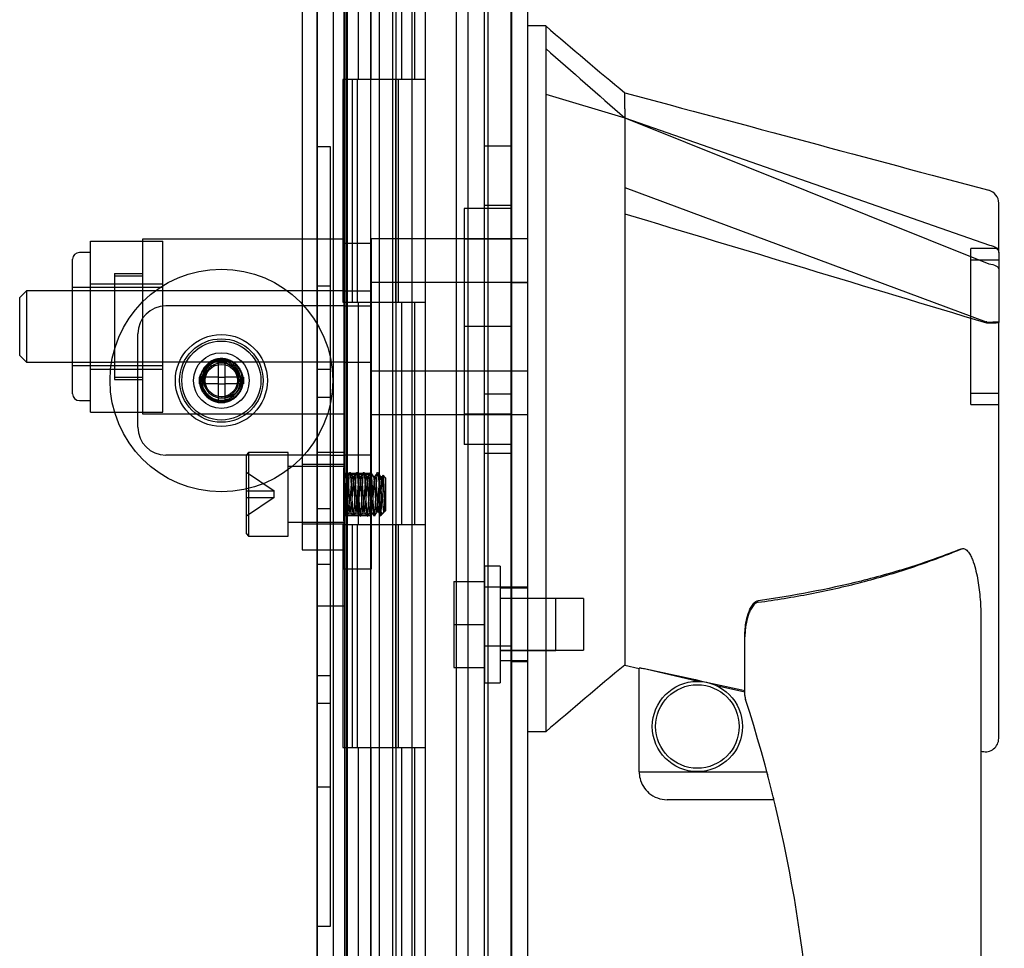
# Model space of a CAD drawing. Header units: inches. Extents: x 1 to 240, y -1 to 159.
# Tile 18 of 111: x 20.78 to 25.21, y 72.14 to 76.31. Entities that reach past the tile are written whole.
import ezdxf
from ezdxf.enums import TextEntityAlignment as Align
from ezdxf.lldxf.tags import DXFTag

# ---------------------------------------------------------------- set-up
doc = ezdxf.new("R2010")
doc.units = ezdxf.units.IN
doc.header["$MEASUREMENT"] = 0
for name, color, linetype in [('COM43543', 7, 'Continuous'), ('COM56175', 7, 'Continuous'), ('COM70219', 7, 'Continuous'), ('COM70657-14', 7, 'Continuous'), ('COM70658-8', 7, 'Continuous'), ('COM70662-32C', 7, 'Continuous'), ('Default', 7, 'Continuous'), ('HAN13060', 7, 'Continuous'), ('HAN13060_NUT', 7, 'Continuous'), ('HAN13060_SCREW', 7, 'Continuous'), ('HAN_NUT', 7, 'Continuous'), ('HNG10620-32B', 7, 'Continuous'), ('HNG10620-32P', 7, 'Continuous'), ('PKT99', 7, 'Continuous'), ('ROL87452', 7, 'Continuous'), ('SCS86713', 7, 'Continuous'), ('SCS86714', 7, 'Continuous'), ('SPC87323', 7, 'Continuous')]:
    doc.layers.add(name, color=color, linetype=linetype)
doc.styles.add('SEACAD_Times_New_Roman', font='times.ttf')
tags = doc.linetypes.add('HIDDEN2', pattern=[0.1875, 0.125, -0.0625]).pattern_tags.tags
tags[6:7] = [DXFTag(74, 4), DXFTag(75, 0), DXFTag(340, '0'), DXFTag(46, 0.0), DXFTag(50, 0.0), DXFTag(44, 0.0), DXFTag(45, 0.0)]
tags[4:5] = [DXFTag(74, 4), DXFTag(75, 0), DXFTag(340, '0'), DXFTag(46, 0.0), DXFTag(50, 0.0), DXFTag(44, 0.0), DXFTag(45, 0.0)]
doc.dimstyles.new('HAMMOND_(STH_-_240x160)', dxfattribs={"dimtxt": 1, "dimasz": 1.25, "dimexe": 0.5, "dimexo": 0.5, "dimgap": 0.25, "dimtad": 0, "dimtih": 1, "dimtoh": 1, "dimzin": 0, "dimdsep": 46, "dimtxsty": 'SEACAD_Times_New_Roman', "dimblk1": '_SE_FILLED', "dimblk2": '_SE_FILLED', "dimsah": 1, "dimcen": 0.5, "dimadec": 0, "dimazin": 0, "dimtfac": 0.8, "dimtofl": 0, "dimtmove": 0, "dimatfit": 3, "dimfxl": 1, "dimtolj": 1, "dimtzin": 0, "dimarcsym": 0})

# ---------------------------------------------------------------- blocks, each defined once
blk = doc.blocks.new('SE5')
at = {"layer": 'COM43543', "color": 7, "linetype": 'HIDDEN2'}
for p, q in [((22.1207, 103.9067), (22.1207, 68.1693)), ((22.7987, 102.7191), (22.7987, 69.3569)), ((22.8707, 102.7191), (22.8707, 69.3569))]:
    blk.add_line(p, q, dxfattribs=at)
at = {"layer": 'COM43543', "color": 7, "linetype": 'Continuous'}
blk.add_line((22.1927, 103.9067), (22.1927, 68.1693), dxfattribs=at)
at = {"layer": 'COM56175', "color": 7, "linetype": 'HIDDEN2'}
for p, q in [((22.3658, 75.3025), (22.2408, 75.3025)), ((22.3658, 75.088), (22.2408, 75.088)), ((22.1808, 75.0215), (21.4408, 75.0215)), ((22.2408, 75.0215), (22.1808, 75.0215)), ((22.2408, 75.0215), (22.3658, 75.0215)), ((22.3658, 74.4247), (22.3658, 75.005)), ((21.3158, 74.4765), (21.3158, 74.8965)), ((22.3658, 73.8407), (22.3658, 74.4247)), ((22.1808, 74.3515), (21.4408, 74.3515)), ((22.1808, 74.3515), (22.2408, 74.3515)), ((22.3658, 74.3515), (22.2408, 74.3515)), ((22.2408, 74.0563), (22.2408, 74.2951)), ((22.2408, 74.2707), (22.3658, 74.2707)), ((22.3658, 74.2637), (22.2408, 74.2637)), ((22.2408, 74.0877), (22.3658, 74.0877)), ((22.2408, 74.0807), (22.3658, 74.0807)), ((22.2408, 73.8407), (22.2408, 73.9262)), ((22.2408, 73.8407), (22.3658, 73.8407))]:
    blk.add_line(p, q, dxfattribs=at)
blk.add_circle((21.6908, 74.6865), 0.095, dxfattribs=at)
for centre, radius, start, end in [((21.4408, 74.8965), 0.125, 90, 180), ((21.6908, 74.6865), 0.088, 0, 290.778), ((21.6908, 74.6865), 0.088, 300.4016, 0), ((21.4408, 74.4765), 0.125, 180, 270)]:
    blk.add_arc(centre, radius, start, end, dxfattribs=at)
at = {"layer": 'COM70219', "color": 7, "linetype": 'HIDDEN2'}
for p, q in [((22.7458, 102.473), (22.7458, 69.603)), ((22.9918, 102.473), (22.9918, 69.603)), ((22.9938, 102.473), (22.9938, 69.603)), ((22.9948, 102.473), (22.9948, 69.603))]:
    blk.add_line(p, q, dxfattribs=at)
at = {"layer": 'COM70657-14', "color": 7, "linetype": 'HIDDEN2'}
for p, q in [((22.9958, 69.052), (22.9958, 103.024)), ((22.2558, 102.735), (22.2558, 69.341)), ((22.4738, 102.038), (22.4738, 70.038)), ((22.9958, 75.1275), (23.0678, 75.1275)), ((22.9958, 74.7305), (23.0678, 74.7305)), ((23.0678, 73.758), (22.9958, 73.758)), ((22.9958, 73.424), (23.0678, 73.424))]:
    blk.add_line(p, q, dxfattribs=at)
at = {"layer": 'COM70657-14', "color": 7, "linetype": 'Continuous'}
blk.add_line((23.0678, 69.052), (23.0678, 103.024), dxfattribs=at)
at = {"layer": 'COM70658-8', "color": 7, "linetype": 'HIDDEN2'}
for p, q in [((22.0533, 100.3952), (22.0533, 73.9262)), ((22.2408, 100.0245), (22.2408, 74.2951)), ((22.2408, 74.3087), (22.0533, 74.3087)), ((22.0533, 74.0437), (22.2408, 74.0437)), ((22.2408, 74.0563), (22.2408, 73.9262)), ((22.0533, 73.9262), (22.2408, 73.9262))]:
    blk.add_line(p, q, dxfattribs=at)
at = {"layer": 'COM70662-32C', "color": 7, "linetype": 'HIDDEN2'}
for p, q in [((22.4, 102.038), (22.4, 70.038)), ((22.46, 102.038), (22.46, 70.038)), ((22.8878, 102.038), (22.8878, 70.038)), ((22.5017, 76.038), (22.5017, 77.038)), ((22.5594, 76.038), (22.5594, 77.038)), ((22.3602, 76.038), (22.3602, 75.038)), ((22.4732, 76.038), (22.4732, 75.038)), ((22.4855, 76.038), (22.4855, 75.038)), ((22.5477, 75.038), (22.5477, 76.038)), ((22.5017, 74.038), (22.5017, 75.038)), ((22.5594, 74.038), (22.5594, 75.038)), ((22.3602, 74.038), (22.3602, 73.038)), ((22.4732, 74.038), (22.4732, 73.038)), ((22.4855, 74.038), (22.4855, 73.038)), ((22.5477, 73.038), (22.5477, 74.038)), ((22.5017, 72.038), (22.5017, 73.038)), ((22.5594, 72.038), (22.5594, 73.038))]:
    blk.add_line(p, q, dxfattribs=at)
at = {"layer": 'COM70662-32C', "color": 7, "linetype": 'Continuous'}
for p, q in [((22.3002, 76.038), (22.3002, 75.038)), ((22.6077, 76.038), (22.3453, 76.038)), ((22.6077, 75.038), (22.6077, 76.038)), ((22.3453, 75.038), (22.6077, 75.038)), ((22.3002, 74.038), (22.3002, 73.038)), ((22.6077, 74.038), (22.3453, 74.038)), ((22.6077, 73.038), (22.6077, 74.038)), ((22.3453, 73.038), (22.6077, 73.038))]:
    blk.add_line(p, q, dxfattribs=at)
at = {"layer": 'HAN13060', "color": 7, "linetype": 'Continuous'}
for p, q in [((23.1478, 76.279), (23.0678, 76.279)), ((23.1478, 76.279), (23.1478, 76.1177)), ((23.1478, 76.1177), (23.1478, 76.0311)), ((23.1478, 76.0311), (23.1478, 75.9722)), ((23.1478, 75.9722), (23.5028, 75.8668)), ((23.1478, 75.9722), (23.1478, 73.5408)), ((23.5028, 75.9067), (23.5028, 75.979)), ((23.5028, 75.9067), (23.5028, 75.881)), ((23.5028, 75.881), (23.5028, 75.8668)), ((23.5028, 75.8668), (23.5028, 75.4354)), ((23.5028, 75.8668), (25.1408, 75.2951)), ((25.1828, 75.2608), (25.1828, 75.4829)), ((23.5028, 75.4354), (23.5028, 73.9377)), ((25.1828, 75.2608), (25.1828, 74.9478)), ((25.1275, 74.9457), (25.1291, 74.9454)), ((25.1828, 73.0794), (25.1828, 74.9478)), ((23.5028, 73.9377), (23.5028, 73.6681)), ((23.5028, 73.6681), (23.5028, 73.4557)), ((25.1028, 73.6181), (25.1028, 70.9462)), ((23.1478, 73.5408), (23.1478, 73.2563)), ((24.0428, 73.2727), (24.0428, 73.5466)), ((23.5028, 73.4557), (23.5028, 73.4287)), ((23.5028, 73.4287), (23.5028, 73.4108)), ((23.5028, 73.4108), (23.5028, 73.409)), ((23.5028, 73.409), (23.5678, 73.3933)), ((23.5678, 72.929), (23.5678, 73.3952)), ((23.1478, 73.2563), (23.1478, 73.109)), ((23.1478, 73.109), (23.0678, 73.109)), ((25.1028, 73.0225), (25.1087, 73.0211)), ((23.5678, 72.929), (24.1414, 72.929)), ((24.1732, 72.804), (23.6928, 72.804))]:
    blk.add_line(p, q, dxfattribs=at)
at = {"layer": 'HAN13060', "color": 7, "linetype": 'HIDDEN2'}
for p, q in [((23.5028, 75.8668), (25.1382, 75.2111)), ((23.5028, 75.5532), (25.1267, 74.9498)), ((22.3658, 75.1286), (22.3658, 75.3245)), ((22.3658, 75.3245), (23.0678, 75.3245)), ((25.0578, 74.579), (25.0578, 75.279)), ((25.1828, 75.279), (25.0578, 75.279)), ((25.0578, 75.228), (25.1828, 75.228)), ((22.3658, 75.005), (22.3658, 75.1286)), ((22.3658, 75.1286), (23.0678, 75.1286)), ((20.8148, 75.089), (20.7848, 75.059)), ((20.8148, 75.089), (20.8148, 74.769)), ((21.2108, 75.089), (20.8148, 75.089)), ((22.2408, 75.089), (22.3658, 75.089)), ((20.7848, 74.799), (20.7848, 75.059)), ((25.1287, 74.9495), (25.1267, 74.9498)), ((20.7848, 74.799), (20.8148, 74.769)), ((20.8148, 74.769), (21.2108, 74.769)), ((22.2408, 74.769), (22.3658, 74.769)), ((22.3658, 74.7294), (23.0678, 74.7294)), ((25.0578, 74.63), (25.1828, 74.63)), ((25.0578, 74.579), (25.1828, 74.579)), ((22.3658, 74.5335), (23.0678, 74.5335)), ((23.0678, 73.7535), (22.9428, 73.7535)), ((23.1928, 73.7075), (22.9428, 73.7075)), ((23.1928, 73.4745), (23.1928, 73.7075)), ((22.9428, 73.4745), (23.1928, 73.4745)), ((22.9428, 73.4285), (23.0678, 73.4285)), ((23.8324, 73.3353), (23.5978, 73.3901)), ((24.0428, 73.2865), (23.9156, 73.3159)), ((25.1024, 73.0226), (25.1028, 73.0225))]:
    blk.add_line(p, q, dxfattribs=at)
at = {"layer": 'HAN13060', "color": 7, "linetype": 'Continuous'}
for radius in [0.2025, 0.1875]:
    blk.add_circle((23.8292, 73.1328), radius, dxfattribs=at)
for centre, radius, start, end in [((39.5319, 95.3071), 25.1098, 229.27007, 230.33062), ((323.8576, 1193.8974), 1157.564, 254.9613031, 255.0451345), ((25.1228, 75.4829), 0.06, 0, 74.5788), ((54.7878, 36.0284), 48.7448, 129.927, 130.47332), ((24.1028, 73.2727), 0.06, 180, 197.895), ((17.939, 71.2824), 6.4172, 342.98984, 17.89499), ((23.6928, 72.929), 0.125, 180, 193.8865), ((23.6928, 72.929), 0.125, 193.8865, 229.4642), ((23.6928, 72.929), 0.125, 229.4642, 270)]:
    blk.add_arc(centre, radius, start, end, dxfattribs=at)
at = {"layer": 'HAN13060', "color": 7, "linetype": 'HIDDEN2'}
for centre, radius, start, end in [((25.1228, 75.4829), 0.06, 359.9815, 359.9998), ((25.1383, 75.31), 0.361, 268.4768, 277.0935)]:
    blk.add_arc(centre, radius, start, end, dxfattribs=at)
at = {"layer": 'HAN13060', "color": 7, "linetype": 'Continuous'}
blk.add_ellipse((25.1228, 73.0794), major_axis=(-0.06, 0), ratio=0.999979, start_param=1.333204, end_param=3.141717, dxfattribs=at)
at = {"layer": 'HAN13060', "color": 7, "linetype": 'HIDDEN2'}
blk.add_ellipse((25.1228, 73.0794), major_axis=(-0.06, 0), ratio=0.999979, start_param=3.141717, end_param=3.145677, dxfattribs=at)
blk.add_open_spline([(23.1478, 76.1771), (23.2662, 76.0737), (23.3845, 75.9702), (23.5028, 75.8668)], degree=3, dxfattribs=at)
at = {"layer": 'HAN13060', "color": 7, "linetype": 'Continuous'}
for points in [[(23.5028, 75.4355), (24.0444, 75.2722), (24.586, 75.1089), (25.1275, 74.9457)], [(23.5978, 73.3919), (23.7462, 73.3596), (23.8946, 73.327), (24.0428, 73.2942)]]:
    blk.add_open_spline(points, degree=3, dxfattribs=at)
for points, knots in [([(25.1408, 75.2951), (25.1529, 75.2928), (25.1637, 75.2882), (25.1787, 75.2759), (25.1828, 75.2684), (25.1828, 75.2608)], [0, 0, 0, 0, 0.5, 0.5, 1, 1, 1, 1]), ([(25.1291, 74.9452), (25.1365, 74.9455), (25.1435, 74.9455), (25.1567, 74.9458), (25.1625, 74.946), (25.1699, 74.9463), (25.1721, 74.9464), (25.1759, 74.9467), (25.1775, 74.9468), (25.1802, 74.9471), (25.1812, 74.9472), (25.1825, 74.9475), (25.1828, 74.9477), (25.1828, 74.9478)], [0, 0, 0, 0, 0.25, 0.25, 0.5, 0.5, 0.625, 0.625, 0.75, 0.75, 0.875, 0.875, 1, 1, 1, 1]), ([(25.0128, 73.9299), (24.9399, 73.9008), (24.8661, 73.8743), (24.7166, 73.8264), (24.6409, 73.805), (24.4125, 73.7481), (24.2583, 73.7196), (24.1028, 73.6979)], [0, 0, 0, 0, 0.25, 0.25, 0.5, 0.5, 1, 1, 1, 1]), ([(25.0128, 73.9299), (25.0146, 73.9306), (25.0164, 73.9311), (25.0202, 73.9316), (25.0221, 73.9317), (25.0277, 73.931), (25.0313, 73.9295), (25.0375, 73.9256), (25.0403, 73.9231), (25.0453, 73.9178), (25.0476, 73.9149), (25.0538, 73.9058), (25.0572, 73.8994), (25.0633, 73.8863), (25.066, 73.8795), (25.0733, 73.8591), (25.0772, 73.8451), (25.084, 73.8171), (25.0868, 73.803), (25.094, 73.7607), (25.0973, 73.7323), (25.1017, 73.6753), (25.1028, 73.6468), (25.1028, 73.6181)], [0, 0, 0, 0, 0.015625, 0.015625, 0.03125, 0.03125, 0.0625, 0.0625, 0.09375, 0.09375, 0.125, 0.125, 0.1875, 0.1875, 0.25, 0.25, 0.375, 0.375, 0.5, 0.5, 0.75, 0.75, 1, 1, 1, 1]), ([(24.0428, 73.5466), (24.0428, 73.5534), (24.0431, 73.5602), (24.0442, 73.574), (24.0449, 73.5809), (24.0477, 73.6016), (24.0505, 73.6154), (24.0583, 73.6426), (24.0633, 73.6563), (24.0741, 73.6754), (24.0782, 73.6814), (24.0859, 73.6894), (24.0888, 73.6919), (24.0953, 73.6959), (24.099, 73.6974), (24.1028, 73.6979)], [0, 0, 0, 0, 0.125, 0.125, 0.25, 0.25, 0.5, 0.5, 0.75, 0.75, 0.875, 0.875, 0.9375, 0.9375, 1, 1, 1, 1]), ([(23.5678, 73.3952), (23.5678, 73.3955), (23.5686, 73.3956), (23.5717, 73.3957), (23.5739, 73.3956), (23.5823, 73.3947), (23.5901, 73.3935), (23.5978, 73.3919)], [0, 0, 0, 0, 0.25, 0.25, 0.5, 0.5, 1, 1, 1, 1])]:
    blk.add_open_spline(points, degree=3, knots=knots, dxfattribs=at)
at = {"layer": 'HAN13060', "color": 7, "linetype": 'HIDDEN2'}
for points, knots in [([(25.1382, 75.2111), (25.1509, 75.2097), (25.1624, 75.2064), (25.1784, 75.1974), (25.1828, 75.1917), (25.1828, 75.186)], [0, 0, 0, 0, 0.5, 0.5, 1, 1, 1, 1]), ([(24.1028, 73.6908), (24.1808, 73.7014), (24.2585, 73.7139), (24.413, 73.7436), (24.49, 73.7608), (24.6423, 73.8002), (24.7176, 73.8225), (24.8665, 73.8721), (24.94, 73.8995), (25.0128, 73.9292)], [0, 0, 0, 0, 0.25, 0.25, 0.5, 0.5, 0.75, 0.75, 1, 1, 1, 1]), ([(24.1028, 73.6908), (24.0989, 73.6903), (24.0953, 73.6887), (24.0887, 73.6847), (24.0858, 73.6822), (24.0779, 73.674), (24.0738, 73.6678), (24.0666, 73.6548), (24.0636, 73.6481), (24.0583, 73.6346), (24.0561, 73.6278), (24.0503, 73.607), (24.0475, 73.5928), (24.0447, 73.5716), (24.044, 73.5645), (24.0431, 73.5503), (24.0428, 73.5432), (24.0428, 73.5362)], [0, 0, 0, 0, 0.0625, 0.0625, 0.125, 0.125, 0.25, 0.25, 0.375, 0.375, 0.5, 0.5, 0.75, 0.75, 0.875, 0.875, 1, 1, 1, 1]), ([(23.5978, 73.3901), (23.594, 73.391), (23.5901, 73.3918), (23.5829, 73.3932), (23.5795, 73.3937), (23.5712, 73.3947), (23.5678, 73.3947), (23.5678, 73.3942)], [0, 0, 0, 0, 0.25, 0.25, 0.5, 0.5, 1, 1, 1, 1]), ([(24.1492, 72.899), (24.1482, 72.9029), (24.1472, 72.9067), (24.1453, 72.9139), (24.1445, 72.9172), (24.1423, 72.9256), (24.1414, 72.929), (24.1414, 72.929)], [0, 0, 0, 0, 0.25, 0.25, 0.5, 0.5, 1, 1, 1, 1]), ([(24.1732, 72.804), (24.1732, 72.804), (24.173, 72.8048), (24.1723, 72.8079), (24.1717, 72.8101), (24.1696, 72.8185), (24.1677, 72.8262), (24.1658, 72.834)], [0, 0, 0, 0, 0.25, 0.25, 0.5, 0.5, 1, 1, 1, 1])]:
    blk.add_open_spline(points, degree=3, knots=knots, dxfattribs=at)
at = {"layer": 'HAN13060_NUT', "color": 7, "linetype": 'HIDDEN2'}
for p, q in [((21.1028, 75.3129), (21.4278, 75.3129)), ((21.1028, 75.2169), (21.1028, 75.3129)), ((21.4278, 75.121), (21.4278, 75.3129)), ((21.1028, 75.2615), (21.0528, 75.2615)), ((21.0228, 74.6265), (21.0228, 75.2315)), ((21.1028, 75.121), (21.1028, 75.2169)), ((21.4278, 75.104), (21.0228, 75.104)), ((21.1028, 75.121), (21.4278, 75.121)), ((21.1028, 74.929), (21.1028, 75.121)), ((21.4278, 74.737), (21.4278, 75.121)), ((21.1028, 74.737), (21.1028, 74.929)), ((21.0228, 74.754), (21.4278, 74.754)), ((21.1028, 74.737), (21.4278, 74.737)), ((21.1028, 74.641), (21.1028, 74.737)), ((21.4278, 74.5451), (21.4278, 74.737)), ((21.1028, 74.5451), (21.1028, 74.641)), ((21.0528, 74.5965), (21.1028, 74.5965)), ((21.1028, 74.5451), (21.4278, 74.5451))]:
    blk.add_line(p, q, dxfattribs=at)
for centre, start, end in [((21.0528, 75.2315), 90, 180), ((21.0528, 74.6265), 180, 270)]:
    blk.add_arc(centre, 0.03, start, end, dxfattribs=at)
at = {"layer": 'HAN13060_SCREW', "color": 7, "linetype": 'HIDDEN2'}
for p, q in [((22.8728, 73.8535), (22.8728, 73.3285)), ((22.9428, 73.8535), (22.8728, 73.8535)), ((22.9428, 73.8535), (22.9428, 73.3285)), ((22.7358, 73.7835), (22.8728, 73.7835)), ((22.7358, 73.7835), (22.7358, 73.591)), ((23.3178, 73.707), (22.9428, 73.707)), ((23.3178, 73.707), (23.3178, 73.475)), ((22.7358, 73.591), (22.8728, 73.591)), ((22.7358, 73.591), (22.7358, 73.3985)), ((22.9428, 73.475), (23.3178, 73.475)), ((22.7358, 73.3985), (22.8728, 73.3985)), ((22.8728, 73.3285), (22.9428, 73.3285))]:
    blk.add_line(p, q, dxfattribs=at)
at = {"layer": 'HAN_NUT', "color": 7, "linetype": 'HIDDEN2'}
for p, q in [((22.7808, 75.459), (22.7808, 74.929)), ((22.9958, 75.459), (22.7808, 75.459)), ((22.9958, 75.3215), (22.7808, 75.3215)), ((22.7808, 74.929), (22.7808, 74.399)), ((22.9958, 74.929), (22.7808, 74.929)), ((22.7808, 74.5365), (22.9958, 74.5365)), ((22.9958, 74.399), (22.7808, 74.399))]:
    blk.add_line(p, q, dxfattribs=at)
at = {"layer": 'HNG10620-32B', "color": 7, "linetype": 'HIDDEN2'}
for p, q in [((22.2527, 70.038), (22.2527, 102.038)), ((22.3071, 76.038), (22.3071, 77.038)), ((22.3644, 76.038), (22.3644, 77.038)), ((22.5477, 76.038), (22.5477, 77.038)), ((22.3071, 74.038), (22.3071, 75.038)), ((22.3644, 74.038), (22.3644, 75.038)), ((22.5477, 74.038), (22.5477, 75.038)), ((22.3071, 72.038), (22.3071, 73.038)), ((22.3644, 72.038), (22.3644, 73.038)), ((22.5477, 72.038), (22.5477, 73.038))]:
    blk.add_line(p, q, dxfattribs=at)
at = {"layer": 'HNG10620-32B', "color": 7, "linetype": 'Continuous'}
for p, q in [((22.6077, 76.038), (22.6077, 77.038)), ((22.3453, 76.038), (22.2365, 76.038)), ((22.2365, 76.038), (22.2365, 75.038)), ((22.279, 76.038), (22.279, 75.038)), ((22.6077, 76.038), (22.3453, 76.038)), ((22.2365, 75.038), (22.3453, 75.038)), ((22.3453, 75.038), (22.6077, 75.038)), ((22.6077, 74.038), (22.6077, 75.038)), ((22.3453, 74.038), (22.2365, 74.038)), ((22.2365, 74.038), (22.2365, 73.038)), ((22.279, 74.038), (22.279, 73.038)), ((22.6077, 74.038), (22.3453, 74.038)), ((22.2365, 73.038), (22.3453, 73.038)), ((22.3453, 73.038), (22.6077, 73.038)), ((22.6077, 72.038), (22.6077, 73.038))]:
    blk.add_line(p, q, dxfattribs=at)
at = {"layer": 'HNG10620-32P', "color": 7, "linetype": 'HIDDEN2'}
for p, q in [((22.3602, 101.5991), (22.3602, 70.038)), ((22.5477, 70.038), (22.5477, 101.5991))]:
    blk.add_line(p, q, dxfattribs=at)
at = {"layer": 'PKT99', "color": 7, "linetype": 'HIDDEN2'}
for p, q in [((22.1208, 71.076), (22.1208, 76.96)), ((22.2458, 71.141), (22.2458, 76.96)), ((22.8708, 76.46), (22.8708, 71.766)), ((22.1808, 75.7355), (22.1208, 75.7355)), ((22.1808, 72.2355), (22.1808, 75.7355)), ((22.9958, 75.739), (22.8708, 75.739)), ((22.9958, 75.473), (22.8708, 75.473)), ((22.1808, 75.1105), (22.1208, 75.1105)), ((22.1808, 74.7355), (22.1208, 74.7355)), ((22.9958, 74.625), (22.8708, 74.625)), ((22.1808, 74.6105), (22.1208, 74.6105)), ((22.2458, 74.363), (22.1208, 74.363)), ((22.9958, 74.359), (22.8708, 74.359)), ((22.1808, 74.1105), (22.1208, 74.1105)), ((22.1808, 73.8605), (22.1208, 73.8605)), ((22.9958, 73.759), (22.8708, 73.759)), ((22.2458, 73.673), (22.1208, 73.673)), ((22.9958, 73.493), (22.8708, 73.493)), ((22.1808, 73.3605), (22.1208, 73.3605)), ((22.1808, 73.2355), (22.1208, 73.2355)), ((22.1808, 72.8605), (22.1208, 72.8605)), ((22.1208, 72.2355), (22.1808, 72.2355))]:
    blk.add_line(p, q, dxfattribs=at)
at = {"layer": 'ROL87452', "color": 7, "linetype": 'HIDDEN2'}
for radius in [0.5, 0.2065]:
    blk.add_circle((21.6908, 74.6865), radius, dxfattribs=at)
at = {"layer": 'SCS86713', "color": 7, "linetype": 'HIDDEN2'}
for p, q in [((21.8133, 74.3632), (21.8033, 74.3532)), ((21.8033, 73.9982), (21.8033, 74.3532)), ((21.8133, 74.3632), (21.8133, 73.9882)), ((21.9908, 74.3632), (21.8133, 74.3632)), ((21.9908, 73.9882), (21.9908, 74.3632)), ((21.8033, 74.2747), (21.9283, 74.1907)), ((22.2408, 74.3007), (21.9908, 74.3007)), ((22.2565, 74.2538), (22.2487, 74.2538)), ((22.2877, 74.2538), (22.2799, 74.2538)), ((22.319, 74.2538), (22.3112, 74.2538)), ((22.3502, 74.2538), (22.3424, 74.2538)), ((22.3815, 74.2538), (22.3737, 74.2538)), ((22.4127, 74.2538), (22.4049, 74.2538)), ((22.4161, 74.2601), (22.4122, 74.2533)), ((22.4283, 74.2498), (22.417, 74.2612)), ((22.4283, 74.2498), (22.4283, 74.1016)), ((21.8033, 74.1907), (21.9283, 74.1907)), ((21.9283, 74.1607), (21.9283, 74.1907)), ((21.8033, 74.1607), (21.9283, 74.1607)), ((21.9283, 74.1607), (21.8033, 74.0767)), ((22.2408, 74.0976), (22.2408, 74.0976)), ((22.2643, 74.0976), (22.2721, 74.0976)), ((22.2955, 74.0976), (22.3033, 74.0976)), ((22.3268, 74.0976), (22.3346, 74.0976)), ((22.358, 74.0976), (22.3658, 74.0976)), ((22.3893, 74.0976), (22.3971, 74.0976)), ((22.4039, 74.0772), (22.4154, 74.0887)), ((22.4171, 74.0912), (22.4211, 74.0981)), ((22.4205, 74.0976), (22.4243, 74.0976)), ((22.4243, 74.0976), (22.4243, 74.1219)), ((22.4243, 74.0976), (22.4283, 74.1016)), ((21.9908, 74.0507), (22.2408, 74.0507)), ((21.8033, 73.9982), (21.8133, 73.9882)), ((21.8133, 73.9882), (21.9908, 73.9882))]:
    blk.add_line(p, q, dxfattribs=at)
for centre, radius, start, end in [((39.0421, 84.0055), 19.4193, 210.09833, 210.14503), ((0.7039, 86.7678), 24.9219, 329.85785, 329.91206), ((44.3514, 87.0688), 25.5218, 210.08857, 210.1415), ((-0.0135, 87.2021), 25.7874, 329.85866, 329.91106), ((43.8883, 86.782), 24.9503, 210.08786, 210.14198), ((-0.2562, 87.361), 26.1041, 329.85915, 329.9109), ((42.5894, 86.0107), 23.4127, 210.0866, 210.14428), ((0.6577, 86.8489), 25.0837, 329.85822, 329.91204), ((43.4566, 86.4955), 24.3791, 210.08736, 210.14276), ((2.307, 85.9108), 23.2133, 329.85523, 329.91339), ((43.6745, 86.6037), 24.5948, 210.08755, 210.14247), ((0.9473, 61.7339), 24.6225, 30.08758, 30.14245), ((42.7288, 62.2146), 23.6642, 149.85621, 149.91328), ((0.3534, 61.3712), 25.3452, 30.08844, 30.14175), ((43.7916, 61.6164), 24.8566, 149.85786, 149.9122), ((-0.2534, 61.0011), 26.0829, 30.08921, 30.141), ((43.601, 61.7451), 24.6001, 149.85752, 149.91244), ((0.0451, 61.1563), 25.7738, 30.08863, 30.14102), ((44.136, 61.4528), 25.1826, 149.85811, 149.91177), ((1.5335, 62.0012), 24.0894, 30.08736, 30.14339), ((44.4423, 61.2934), 25.5004, 149.85858, 149.91154), ((2.57, 62.5842), 22.9274, 30.08621, 30.1451)]:
    blk.add_arc(centre, radius, start, end, dxfattribs=at)
blk.add_ellipse((22.4225, 74.176), major_axis=(-0.002, -0.0784), ratio=0.060246, start_param=0.00157, end_param=0.760946, dxfattribs=at)
for points, weights, knots in [([(22.2536, 74.0794), (22.2551, 74.0854), (22.2565, 74.1061), (22.2584, 74.135), (22.2604, 74.1757), (22.2623, 74.2165), (22.2643, 74.2453), (22.2653, 74.2599), (22.2663, 74.2674)], [0.970493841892, 0.943896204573, 1, 0.923879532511, 1, 0.923879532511, 1, 0.959960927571, 0.962042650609], [0.078125, 0.078125, 0.078125, 0.09577152, 0.09577152, 0.11971395, 0.11971395, 0.14365637, 0.14365637, 0.15625, 0.15625, 0.15625]), ([(22.2678, 74.2737), (22.268, 74.2741), (22.2682, 74.2741), (22.2701, 74.2741), (22.2721, 74.2453), (22.274, 74.2165), (22.276, 74.1757), (22.278, 74.135), (22.2799, 74.1061), (22.2816, 74.0808), (22.2834, 74.0777)], [0.984699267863, 0.99137158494, 1, 0.923879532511, 1, 0.923879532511, 1, 0.923879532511, 1, 0.932344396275, 0.984952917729], [0.16488488, 0.16488488, 0.16488488, 0.1675988, 0.1675988, 0.19154123, 0.19154123, 0.21548366, 0.21548366, 0.23942609, 0.23942609, 0.26070604, 0.26070604, 0.26070604]), ([(22.2842, 74.0777), (22.286, 74.0807), (22.2877, 74.1061), (22.2897, 74.135), (22.2916, 74.1757), (22.2936, 74.2165), (22.2955, 74.2453), (22.2963, 74.257), (22.2972, 74.2642)], [0.985035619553, 0.932291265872, 1, 0.923879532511, 1, 0.923879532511, 1, 0.967755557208, 0.962828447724], [0.26601429, 0.26601429, 0.26601429, 0.28731095, 0.28731095, 0.31125338, 0.31125338, 0.33519581, 0.33519581, 0.34533776, 0.34533776, 0.34533776]), ([(22.299, 74.2738), (22.2992, 74.2741), (22.2994, 74.2741), (22.2995, 74.2741), (22.2995, 74.2741)], [0.985222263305, 0.991707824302, 1, 0.999247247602, 0.998509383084], [0.356530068, 0.356530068, 0.356530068, 0.359138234, 0.359138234, 0.359375, 0.359375, 0.359375]), ([(22.2999, 74.2738), (22.3016, 74.2707), (22.3033, 74.2453), (22.3053, 74.2165), (22.3073, 74.1757), (22.3092, 74.135), (22.3112, 74.1061), (22.3131, 74.0773), (22.3151, 74.0773), (22.3153, 74.0773), (22.3155, 74.0777)], [0.984889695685, 0.932385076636, 1, 0.923879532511, 1, 0.923879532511, 1, 0.923879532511, 1, 0.991403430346, 0.984748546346], [0.36181351, 0.36181351, 0.36181351, 0.38308066, 0.38308066, 0.40702309, 0.40702309, 0.43096552, 0.43096552, 0.45490795, 0.45490795, 0.45761186, 0.45761186, 0.45761186]), ([(22.3173, 74.0873), (22.3182, 74.0945), (22.319, 74.1061), (22.3209, 74.135), (22.3229, 74.1757), (22.3248, 74.2165), (22.3268, 74.2453), (22.3285, 74.2708), (22.3303, 74.2738)], [0.962869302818, 0.967887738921, 1, 0.923879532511, 1, 0.923879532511, 1, 0.932169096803, 0.985226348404], [0.46875, 0.46875, 0.46875, 0.47885038, 0.47885038, 0.50279281, 0.50279281, 0.52673524, 0.52673524, 0.54807032, 0.54807032, 0.54807032]), ([(22.3311, 74.2737), (22.3329, 74.2705), (22.3346, 74.2453), (22.3365, 74.2165), (22.3385, 74.1757), (22.3405, 74.135), (22.3424, 74.1061), (22.3444, 74.0773), (22.3463, 74.0773), (22.3465, 74.0773), (22.3467, 74.0777)], [0.984131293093, 0.93287751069, 1, 0.923879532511, 1, 0.923879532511, 1, 0.923879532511, 1, 0.991376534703, 0.984706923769], [0.55350783, 0.55350783, 0.55350783, 0.57462009, 0.57462009, 0.59856252, 0.59856252, 0.62250495, 0.62250495, 0.64644738, 0.64644738, 0.64915975, 0.64915975, 0.64915975]), ([(22.3479, 74.0823), (22.3491, 74.0897), (22.3502, 74.1061), (22.3522, 74.135), (22.3541, 74.1757), (22.3561, 74.2165), (22.358, 74.2453), (22.3597, 74.2706), (22.3615, 74.2737)], [0.963188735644, 0.955045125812, 1, 0.923879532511, 1, 0.923879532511, 1, 0.932619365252, 0.984527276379], [0.65625, 0.65625, 0.65625, 0.67038981, 0.67038981, 0.69433224, 0.69433224, 0.71827467, 0.71827467, 0.73946813, 0.73946813, 0.73946813]), ([(22.3624, 74.2737), (22.3641, 74.2705), (22.3658, 74.2453), (22.3678, 74.2165), (22.3698, 74.1757), (22.3717, 74.135), (22.3737, 74.1061), (22.3754, 74.081), (22.3771, 74.0777)], [0.984384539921, 0.932712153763, 1, 0.923879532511, 1, 0.923879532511, 1, 0.932851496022, 0.984171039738], [0.74499525, 0.74499525, 0.74499525, 0.76615952, 0.76615952, 0.79010195, 0.79010195, 0.81404438, 0.81404438, 0.83516483, 0.83516483, 0.83516483]), ([(22.378, 74.0777), (22.3798, 74.0808), (22.3815, 74.1061), (22.3834, 74.135), (22.3854, 74.1757), (22.3873, 74.2165), (22.3893, 74.2453), (22.3902, 74.2592), (22.3913, 74.2667)], [0.984833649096, 0.932421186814, 1, 0.923879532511, 1, 0.923879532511, 1, 0.961654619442, 0.961941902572], [0.84067345, 0.84067345, 0.84067345, 0.86192924, 0.86192924, 0.88587167, 0.88587167, 0.9098141, 0.9098141, 0.921875, 0.921875, 0.921875]), ([(22.3927, 74.2737), (22.393, 74.2741), (22.3932, 74.2741), (22.3951, 74.2741), (22.3971, 74.2453), (22.399, 74.2165), (22.401, 74.1757), (22.4025, 74.1451), (22.404, 74.1198)], [0.98401928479, 0.990928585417, 1, 0.923879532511, 1, 0.923879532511, 1, 0.941632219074, 0.972775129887], [0.93090326, 0.93090326, 0.93090326, 0.93375653, 0.93375653, 0.95769896, 0.95769896, 0.98164138, 0.98164138, 1, 1, 1]), ([(22.2408, 74.0976), (22.2428, 74.0976), (22.2448, 74.1205), (22.2467, 74.1434), (22.2487, 74.1757), (22.2506, 74.2081), (22.2526, 74.2309), (22.2545, 74.2538), (22.2565, 74.2538)], [1, 0.923879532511, 1, 0.923879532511, 1, 0.923879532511, 1, 0.923879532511, 1], [0, 0, 0, 0.25, 0.25, 0.5, 0.5, 0.75, 0.75, 1, 1, 1]), ([(22.2408, 74.2453), (22.2408, 74.2453), (22.2408, 74.2453), (22.2428, 74.2165), (22.2448, 74.1757), (22.2467, 74.135), (22.2487, 74.1061), (22.2504, 74.0809), (22.2521, 74.0777)], [0.999989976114, 0.999994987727, 1, 0.923879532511, 1, 0.923879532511, 1, 0.932619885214, 0.984526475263], [0.00000023, 0.00000023, 0.00000023, 0.0000018, 0.0000018, 0.02394423, 0.02394423, 0.04788666, 0.04788666, 0.06907996, 0.06907996, 0.06907996]), ([(22.2487, 74.2538), (22.2506, 74.2538), (22.2526, 74.2309), (22.2545, 74.2081), (22.2565, 74.1757), (22.2584, 74.1434), (22.2604, 74.1205), (22.2623, 74.0976), (22.2643, 74.0976)], [1, 0.923879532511, 1, 0.923879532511, 1, 0.923879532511, 1, 0.923879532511, 1], [0, 0, 0, 0.25, 0.25, 0.5, 0.5, 0.75, 0.75, 1, 1, 1]), ([(22.2565, 74.2538), (22.2584, 74.2538), (22.2604, 74.2309), (22.2623, 74.2081), (22.2643, 74.1757), (22.2662, 74.1434), (22.2682, 74.1205), (22.2701, 74.0976), (22.2721, 74.0976)], [1, 0.923879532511, 1, 0.923879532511, 1, 0.923879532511, 1, 0.923879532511, 1], [0, 0, 0, 0.25, 0.25, 0.5, 0.5, 0.75, 0.75, 1, 1, 1]), ([(22.2643, 74.0976), (22.2662, 74.0976), (22.2682, 74.1205), (22.2701, 74.1434), (22.2721, 74.1757), (22.274, 74.2081), (22.276, 74.2309), (22.278, 74.2538), (22.2799, 74.2538)], [1, 0.923879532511, 1, 0.923879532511, 1, 0.923879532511, 1, 0.923879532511, 1], [0, 0, 0, 0.25, 0.25, 0.5, 0.5, 0.75, 0.75, 1, 1, 1]), ([(22.2721, 74.0976), (22.274, 74.0976), (22.276, 74.1205), (22.278, 74.1434), (22.2799, 74.1757), (22.2819, 74.2081), (22.2838, 74.2309), (22.2858, 74.2538), (22.2877, 74.2538)], [1, 0.923879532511, 1, 0.923879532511, 1, 0.923879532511, 1, 0.923879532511, 1], [0, 0, 0, 0.25, 0.25, 0.5, 0.5, 0.75, 0.75, 1, 1, 1]), ([(22.2799, 74.2538), (22.2819, 74.2538), (22.2838, 74.2309), (22.2858, 74.2081), (22.2877, 74.1757), (22.2897, 74.1434), (22.2916, 74.1205), (22.2936, 74.0976), (22.2955, 74.0976)], [1, 0.923879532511, 1, 0.923879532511, 1, 0.923879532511, 1, 0.923879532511, 1], [0, 0, 0, 0.25, 0.25, 0.5, 0.5, 0.75, 0.75, 1, 1, 1]), ([(22.2877, 74.2538), (22.2897, 74.2538), (22.2916, 74.2309), (22.2936, 74.2081), (22.2955, 74.1757), (22.2975, 74.1434), (22.2994, 74.1205), (22.3014, 74.0976), (22.3033, 74.0976)], [1, 0.923879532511, 1, 0.923879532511, 1, 0.923879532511, 1, 0.923879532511, 1], [0, 0, 0, 0.25, 0.25, 0.5, 0.5, 0.75, 0.75, 1, 1, 1]), ([(22.2955, 74.0976), (22.2975, 74.0976), (22.2994, 74.1205), (22.3014, 74.1434), (22.3033, 74.1757), (22.3053, 74.2081), (22.3073, 74.2309), (22.3092, 74.2538), (22.3112, 74.2538)], [1, 0.923879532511, 1, 0.923879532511, 1, 0.923879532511, 1, 0.923879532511, 1], [0, 0, 0, 0.25, 0.25, 0.5, 0.5, 0.75, 0.75, 1, 1, 1]), ([(22.3033, 74.0976), (22.3053, 74.0976), (22.3073, 74.1205), (22.3092, 74.1434), (22.3112, 74.1757), (22.3131, 74.2081), (22.3151, 74.2309), (22.317, 74.2538), (22.319, 74.2538)], [1, 0.923879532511, 1, 0.923879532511, 1, 0.923879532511, 1, 0.923879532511, 1], [0, 0, 0, 0.25, 0.25, 0.5, 0.5, 0.75, 0.75, 1, 1, 1]), ([(22.3112, 74.2538), (22.3131, 74.2538), (22.3151, 74.2309), (22.317, 74.2081), (22.319, 74.1757), (22.3209, 74.1434), (22.3229, 74.1205), (22.3248, 74.0976), (22.3268, 74.0976)], [1, 0.923879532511, 1, 0.923879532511, 1, 0.923879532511, 1, 0.923879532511, 1], [0, 0, 0, 0.25, 0.25, 0.5, 0.5, 0.75, 0.75, 1, 1, 1]), ([(22.319, 74.2538), (22.3209, 74.2538), (22.3229, 74.2309), (22.3248, 74.2081), (22.3268, 74.1757), (22.3287, 74.1434), (22.3307, 74.1205), (22.3326, 74.0976), (22.3346, 74.0976)], [1, 0.923879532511, 1, 0.923879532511, 1, 0.923879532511, 1, 0.923879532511, 1], [0, 0, 0, 0.25, 0.25, 0.5, 0.5, 0.75, 0.75, 1, 1, 1]), ([(22.3268, 74.0976), (22.3287, 74.0976), (22.3307, 74.1205), (22.3326, 74.1434), (22.3346, 74.1757), (22.3365, 74.2081), (22.3385, 74.2309), (22.3405, 74.2538), (22.3424, 74.2538)], [1, 0.923879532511, 1, 0.923879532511, 1, 0.923879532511, 1, 0.923879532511, 1], [0, 0, 0, 0.25, 0.25, 0.5, 0.5, 0.75, 0.75, 1, 1, 1]), ([(22.3346, 74.0976), (22.3365, 74.0976), (22.3385, 74.1205), (22.3405, 74.1434), (22.3424, 74.1757), (22.3444, 74.2081), (22.3463, 74.2309), (22.3483, 74.2538), (22.3502, 74.2538)], [1, 0.923879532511, 1, 0.923879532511, 1, 0.923879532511, 1, 0.923879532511, 1], [0, 0, 0, 0.25, 0.25, 0.5, 0.5, 0.75, 0.75, 1, 1, 1]), ([(22.3424, 74.2538), (22.3444, 74.2538), (22.3463, 74.2309), (22.3483, 74.2081), (22.3502, 74.1757), (22.3522, 74.1434), (22.3541, 74.1205), (22.3561, 74.0976), (22.358, 74.0976)], [1, 0.923879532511, 1, 0.923879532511, 1, 0.923879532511, 1, 0.923879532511, 1], [0, 0, 0, 0.25, 0.25, 0.5, 0.5, 0.75, 0.75, 1, 1, 1]), ([(22.3502, 74.2538), (22.3522, 74.2538), (22.3541, 74.2309), (22.3561, 74.2081), (22.358, 74.1757), (22.36, 74.1434), (22.3619, 74.1205), (22.3636, 74.1009), (22.3653, 74.098)], [1, 0.923879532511, 1, 0.923879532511, 1, 0.923879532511, 1, 0.934037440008, 0.982395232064], [0, 0, 0, 0.25, 0.25, 0.5, 0.5, 0.75, 0.75, 0.9666387, 0.9666387, 0.9666387]), ([(22.3658, 74.0976), (22.3678, 74.0976), (22.3698, 74.1205), (22.3717, 74.1434), (22.3737, 74.1757), (22.3756, 74.2081), (22.3776, 74.2309), (22.3795, 74.2538), (22.3815, 74.2538)], [1, 0.923879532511, 1, 0.923879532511, 1, 0.923879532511, 1, 0.923879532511, 1], [0, 0, 0, 0.25, 0.25, 0.5, 0.5, 0.75, 0.75, 1, 1, 1]), ([(22.3737, 74.2538), (22.3756, 74.2538), (22.3776, 74.2309), (22.3795, 74.2081), (22.3815, 74.1757), (22.3834, 74.1434), (22.3854, 74.1205), (22.3873, 74.0976), (22.3893, 74.0976)], [1, 0.923879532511, 1, 0.923879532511, 1, 0.923879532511, 1, 0.923879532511, 1], [0, 0, 0, 0.25, 0.25, 0.5, 0.5, 0.75, 0.75, 1, 1, 1]), ([(22.3815, 74.2538), (22.3834, 74.2538), (22.3854, 74.2309), (22.3873, 74.2081), (22.3893, 74.1757), (22.3912, 74.1434), (22.3932, 74.1205), (22.3951, 74.0976), (22.3971, 74.0976)], [1, 0.923879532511, 1, 0.923879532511, 1, 0.923879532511, 1, 0.923879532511, 1], [0, 0, 0, 0.25, 0.25, 0.5, 0.5, 0.75, 0.75, 1, 1, 1]), ([(22.3893, 74.0976), (22.3912, 74.0976), (22.3932, 74.1205), (22.3951, 74.1434), (22.3971, 74.1757), (22.399, 74.2081), (22.401, 74.2309), (22.403, 74.2538), (22.4049, 74.2538)], [1, 0.923879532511, 1, 0.923879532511, 1, 0.923879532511, 1, 0.923879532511, 1], [0, 0, 0, 0.25, 0.25, 0.5, 0.5, 0.75, 0.75, 1, 1, 1]), ([(22.3971, 74.0976), (22.399, 74.0976), (22.401, 74.1205), (22.403, 74.1434), (22.4049, 74.1757), (22.4069, 74.2081), (22.4088, 74.2309), (22.4108, 74.2538), (22.4127, 74.2538)], [1, 0.923879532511, 1, 0.923879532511, 1, 0.923879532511, 1, 0.923879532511, 1], [0, 0, 0, 0.25, 0.25, 0.5, 0.5, 0.75, 0.75, 1, 1, 1]), ([(22.4049, 74.2538), (22.4069, 74.2538), (22.4088, 74.2309), (22.4108, 74.2081), (22.4127, 74.1757), (22.4147, 74.1434), (22.4166, 74.1205), (22.4186, 74.0976), (22.4205, 74.0976)], [1, 0.923879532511, 1, 0.923879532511, 1, 0.923879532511, 1, 0.923879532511, 1], [0, 0, 0, 0.25, 0.25, 0.5, 0.5, 0.75, 0.75, 1, 1, 1]), ([(22.4127, 74.2538), (22.4147, 74.2538), (22.4166, 74.2309), (22.4186, 74.2081), (22.4205, 74.1757), (22.4224, 74.1445), (22.4243, 74.1219)], [1, 0.923879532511, 1, 0.923879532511, 1, 0.926315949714, 0.995283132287], [0, 0, 0, 0.336928, 0.336928, 0.673856, 0.673856, 1, 1, 1])]:
    blk.add_rational_spline(points, weights, degree=2, knots=knots, dxfattribs=at)
for points, knots in [([(22.4071, 74.0804), (22.4075, 74.0808), (22.4079, 74.0837), (22.4087, 74.0939), (22.4091, 74.1012), (22.4099, 74.1189), (22.4104, 74.1294), (22.4112, 74.1519), (22.4116, 74.1639), (22.4124, 74.1876), (22.4128, 74.1992), (22.4137, 74.2205), (22.4141, 74.2301), (22.4149, 74.2457), (22.4153, 74.2519), (22.4161, 74.2598), (22.4166, 74.2616), (22.417, 74.2612)], [0, 0, 0, 0, 0.125, 0.125, 0.25, 0.25, 0.375, 0.375, 0.5, 0.5, 0.625, 0.625, 0.75, 0.75, 0.875, 0.875, 1, 1, 1, 1]), ([(22.417, 74.2612), (22.4171, 74.2609), (22.4174, 74.2601), (22.418, 74.2558), (22.4188, 74.2467), (22.4196, 74.2311), (22.4209, 74.2038), (22.4221, 74.1703), (22.4232, 74.1436), (22.4239, 74.1302), (22.4242, 74.1244), (22.4243, 74.1219)], [0, 0, 0, 0, 0.065016, 0.143192, 0.250589, 0.375884, 0.501185, 0.748978, 0.874062, 0.944489, 1, 1, 1, 1]), ([(22.4154, 74.0887), (22.4151, 74.0885), (22.4147, 74.0881), (22.414, 74.0879), (22.4132, 74.088), (22.4122, 74.0886), (22.4109, 74.0904), (22.4095, 74.0938), (22.408, 74.0985), (22.4065, 74.1051), (22.4052, 74.1123), (22.4043, 74.1179), (22.404, 74.1198)], [0, 0, 0, 0, 0.05455, 0.114355, 0.179532, 0.250214, 0.373922, 0.499596, 0.622734, 0.749122, 0.912518, 1, 1, 1, 1]), ([(22.404, 74.1198), (22.4041, 74.1188), (22.4042, 74.1156), (22.4044, 74.1097), (22.4047, 74.1028), (22.4051, 74.0958), (22.4056, 74.0892), (22.406, 74.0841), (22.4065, 74.0813), (22.4068, 74.0803), (22.407, 74.0803), (22.4071, 74.0804)], [0, 0, 0, 0, 0.04291, 0.126296, 0.249826, 0.363763, 0.500321, 0.67686, 0.818716, 0.926321, 1, 1, 1, 1]), ([(22.4243, 74.1192), (22.4241, 74.1177), (22.4234, 74.1145), (22.4224, 74.1094), (22.4211, 74.1038), (22.4196, 74.098), (22.418, 74.0933), (22.4166, 74.0901), (22.4157, 74.0891), (22.4154, 74.0887)], [0, 0, 0, 0, 0.087923, 0.200057, 0.337286, 0.50069, 0.696806, 0.863804, 1, 1, 1, 1])]:
    blk.add_open_spline(points, degree=3, knots=knots, dxfattribs=at)
blk.add_rational_spline([(22.358, 74.0976), (22.3583, 74.0976), (22.3585, 74.098)], [1, 0.990008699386, 0.98264024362], degree=2, dxfattribs=at)
at = {"layer": 'SCS86714', "color": 7, "linetype": 'HIDDEN2'}
for p, q in [((21.6758, 74.7855), (21.7058, 74.7855)), ((21.6758, 74.7855), (21.6758, 74.7015)), ((21.7058, 74.7855), (21.7058, 74.7015)), ((21.5918, 74.7015), (21.5918, 74.6715)), ((21.6758, 74.7015), (21.5918, 74.7015)), ((21.6758, 74.6715), (21.5918, 74.6715)), ((21.6758, 74.7015), (21.6758, 74.6715)), ((21.6758, 74.7015), (21.7058, 74.7015)), ((21.6758, 74.6715), (21.6758, 74.5875)), ((21.6758, 74.6715), (21.7058, 74.6715)), ((21.7058, 74.7015), (21.7058, 74.6715)), ((21.7898, 74.7015), (21.7058, 74.7015)), ((21.7058, 74.6715), (21.7058, 74.5875)), ((21.7898, 74.6715), (21.7058, 74.6715)), ((21.7898, 74.7015), (21.7898, 74.6715)), ((21.6758, 74.5875), (21.7058, 74.5875))]:
    blk.add_line(p, q, dxfattribs=at)
for radius in [0.1875, 0.1775, 0.125, 0.0727]:
    blk.add_circle((21.6908, 74.6865), radius, dxfattribs=at)
for centre, radius, start, end in [((21.6927, 74.6893), 0.0964, 110.4046, 181.6646), ((21.6972, 74.6973), 0.0907, 114.8065, 186.8211), ((21.6908, 74.6865), 0.0781, 0, 180), ((21.6908, 74.6865), 0.0781, 117.4158, 207.4219), ((21.6942, 74.6847), 0.0813, 1.2969, 118.8881), ((21.6908, 74.6865), 0.0781, 0, 117.4158), ((21.6849, 74.6968), 0.0785, 187.5715, 216.1558), ((21.6908, 74.6865), 0.0781, 180, 193.0377), ((21.6908, 74.6865), 0.0781, 180, 193.0377), ((21.6908, 74.6865), 0.0781, 204.9932, 0), ((21.6908, 74.6865), 0.0781, 204.9932, 0)]:
    blk.add_arc(centre, radius, start, end, dxfattribs=at)
for points, weights, knots in [([(21.5967, 74.7152), (21.5924, 74.7012), (21.5924, 74.6865), (21.5924, 74.6457), (21.6213, 74.6169), (21.6501, 74.5881), (21.6908, 74.5881), (21.7316, 74.5881), (21.7604, 74.6169), (21.7892, 74.6457), (21.7892, 74.6865), (21.7892, 74.7273), (21.7604, 74.7561), (21.7316, 74.7849), (21.6908, 74.7849), (21.6745, 74.7849), (21.6591, 74.7796)], [0.964180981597, 0.971175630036, 1, 0.923879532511, 1, 0.923879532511, 1, 0.923879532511, 1, 0.923879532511, 1, 0.923879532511, 1, 0.923879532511, 1, 0.968096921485, 0.96293583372], [0.8358785, 0.8358785, 0.8358785, 0.8450208, 0.8450208, 0.8691642, 0.8691642, 0.8933076, 0.8933076, 0.917451, 0.917451, 0.9415944, 0.9415944, 0.9657378, 0.9657378, 0.9898812, 0.9898812, 1, 1, 1]), ([(21.7604, 74.7561), (21.7604, 74.7561), (21.7604, 74.7561), (21.7548, 74.7616), (21.7485, 74.7663)], [0.999988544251, 0.999994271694, 1, 0.984310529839, 0.975088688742], [0, 0, 0, 0.000001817, 0.000001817, 0.004978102, 0.004978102, 0.004978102])]:
    blk.add_rational_spline(points, weights, degree=2, knots=knots, dxfattribs=at)
for points, degree, knots in [([(21.6127, 74.6865), (21.6114, 74.6996), (21.6142, 74.7125), (21.6171, 74.7253), (21.6239, 74.7366), (21.6305, 74.7477), (21.6406, 74.7566), (21.6504, 74.7652), (21.6624, 74.7707), (21.6744, 74.7761), (21.6874, 74.7778), (21.6938, 74.7786), (21.7005, 74.7785), (21.707, 74.7784), (21.7135, 74.7774), (21.7199, 74.7765), (21.7262, 74.7746), (21.7325, 74.7727), (21.7384, 74.77), (21.7504, 74.7646), (21.7604, 74.7561)], 2, [0, 0, 0, 0.125, 0.125, 0.25, 0.25, 0.375, 0.375, 0.5, 0.5, 0.625, 0.625, 0.6875, 0.6875, 0.75, 0.75, 0.8125, 0.8125, 0.875, 0.875, 1, 1, 1]), ([(21.7761, 74.7301), (21.7801, 74.72), (21.7818, 74.7092), (21.7838, 74.6961), (21.7821, 74.6832), (21.7805, 74.6701), (21.775, 74.6581), (21.7696, 74.6462), (21.7609, 74.6363), (21.7521, 74.6262), (21.741, 74.6195), (21.7298, 74.6128), (21.7169, 74.6099), (21.704, 74.607), (21.6908, 74.6084)], 2, [0.1461188, 0.1461188, 0.1461188, 0.25, 0.25, 0.375, 0.375, 0.5, 0.5, 0.625, 0.625, 0.75, 0.75, 0.875, 0.875, 1, 1, 1]), ([(21.5964, 74.6865), (21.5968, 74.6741), (21.5997, 74.6619), (21.6098, 74.6397), (21.617, 74.6297), (21.6346, 74.6132), (21.645, 74.6068), (21.6672, 74.5985), (21.6791, 74.5966), (21.7026, 74.5974), (21.7141, 74.6001), (21.7351, 74.6097), (21.7446, 74.6166), (21.7602, 74.6333), (21.7662, 74.6431), (21.774, 74.6642), (21.7758, 74.6754), (21.7754, 74.6865)], 3, [0, 0, 0, 0, 0.125, 0.125, 0.25, 0.25, 0.375, 0.375, 0.5, 0.5, 0.625, 0.625, 0.75, 0.75, 0.875, 0.875, 1, 1, 1, 1])]:
    blk.add_open_spline(points, degree=degree, knots=knots, dxfattribs=at)
blk.add_rational_spline([(21.6747, 74.7836), (21.6553, 74.7803), (21.6386, 74.7699)], [0.974573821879, 0.952711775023, 0.968679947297], degree=2, dxfattribs=at)
at = {"layer": 'SPC87323', "color": 7, "linetype": 'HIDDEN2'}
for p, q in [((21.3358, 75.3215), (21.3358, 74.5365)), ((22.2408, 75.3215), (21.3358, 75.3215)), ((21.2108, 75.1665), (21.3358, 75.1665)), ((21.2108, 75.1665), (21.2108, 75.1565)), ((21.2108, 75.1565), (21.3358, 75.1565)), ((21.2108, 75.1565), (21.2108, 74.7015)), ((22.2408, 75.089), (21.2108, 75.089)), ((22.2408, 74.769), (21.2108, 74.769)), ((21.2108, 74.7015), (21.3358, 74.7015)), ((21.2108, 74.7015), (21.2108, 74.6915)), ((21.2108, 74.6915), (21.3358, 74.6915)), ((21.3358, 74.5365), (22.2408, 74.5365))]:
    blk.add_line(p, q, dxfattribs=at)
blk = doc.blocks.new('DMBLK3149')
at = {"layer": 'Default', "linetype": 'Continuous'}
for points in [[(29.9246, 101.882), (29.7163, 103.132), (29.508, 101.882)], [(29.9246, 70.194), (29.508, 70.194), (29.7163, 68.944)]]:
    blk.add_hatch(color=7, dxfattribs=at).paths.add_polyline_path(points)
at = {"layer": 'Default', "color": 7, "linetype": 'Continuous'}
for p, q in [((23.4598, 103.132), (30.2163, 103.132)), ((29.7163, 103.132), (29.7163, 86.888)), ((29.7163, 84.038), (29.7163, 68.944)), ((23.1078, 68.944), (30.2163, 68.944))]:
    blk.add_line(p, q, dxfattribs=at)
at = {"layer": 'Default', "color": 7, "linetype": 'Continuous', "style": 'SEACAD_Times_New_Roman'}
for s, p in [('34.19', (28.0101, 86.538)), ('DOOR', (27.6191, 85.038))]:
    blk.add_text(s, height=1, dxfattribs=at).set_placement(p, align=Align.TOP_LEFT)
blk = doc.blocks.new('_SE_FILLED')
at = {"color": 0}
blk.add_line((0, 0), (-1, 0), dxfattribs=at)
blk.add_solid([(0, 0), (-1, -0.1665), (-1, 0.1665), (0, 0)], dxfattribs=at)

msp = doc.modelspace()

# ---------------------------------------------------------------- block references
at = {"layer": 'Default'}
msp.add_blockref('SE5', (0, 0), dxfattribs=at)

# ---------------------------------------------------------------- dimensions: what is measured, and where the dimension line sits
at = {"layer": 'Default', "color": 7, "linetype": 'Continuous'}
dim = msp.add_linear_dim(base=(29.7163, 68.944), p1=(22.2558, 103.132), p2=(22.6078, 68.944), angle=90, text='\\A1;<>\\PDOOR', dimstyle='HAMMOND_(STH_-_240x160)', dxfattribs=at)
dim.commit()
dim.dimension.update_dxf_attribs({"geometry": 'DMBLK3149', "text_midpoint": (29.7163, 86.038), "dimtype": 160})

doc.saveas('drawing.dxf')
